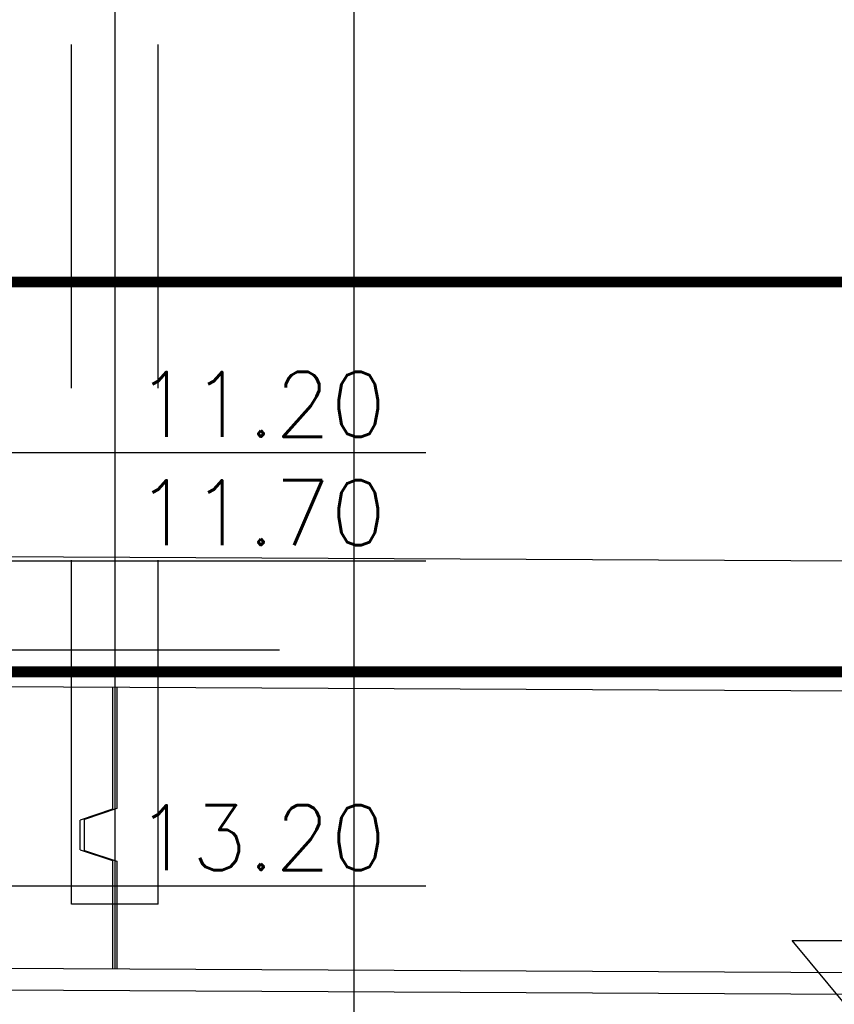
# Model space of a CAD drawing. Header units: metres. Extents: x 3458045 to 3462392, y 5482308 to 5484762.
# Tile 240 of 256: x 3460110.12 to 3460113.88, y 5483998.45 to 5484003. Entities that reach past the tile are written whole.
import ezdxf

# ---------------------------------------------------------------- set-up
doc = ezdxf.new("R2010")
doc.units = ezdxf.units.M
for name, pattern in [('AUSGEZOGEN', [2, 1, 1]), ('VERDECKT', [9.525, 6.35, -3.175]), ('VERDECKT2', [4.7625, 3.175, -1.5875])]:
    doc.linetypes.add(name, pattern=pattern)
for name, color, linetype in [('BAUER_BK 2014', 1, 'CONTINUOUS'), ('SP_FUGENBÄNDER', 2, 'AUSGEZOGEN'), ('SP_GRADIENTE', 3, 'CONTINUOUS'), ('SP_HW10', 170, 'VERDECKT'), ('SP_HW100', 170, 'VERDECKT'), ('SP_Trogwand_L7+8', 2, 'CONTINUOUS'), ('SP_Tunnelsohle_L7+8-Schnitt', 2, 'CONTINUOUS'), ('SP_Tunnelsohle_Sauberkeitsschicht', 1, 'CONTINUOUS')]:
    doc.layers.add(name, color=color, linetype=linetype)
doc.layers.add('SP_Höhenplan-Beschriftung-Linien', color=2, linetype='CONTINUOUS', lineweight=25)
doc.layers.add('SP_Höhenplan-Beschriftung-Linien-Bestandsgelände', color=7, linetype='CONTINUOUS', lineweight=25)
doc.styles.add('ROMANS', font='ROMANS')

msp = doc.modelspace()

# ---------------------------------------------------------------- linework, layer by layer
at = {"layer": 'BAUER_BK 2014', "color": 7, "linetype": 'Continuous'}
for points in [[(3460111.9941, 5484000.9971), (3460110.9022, 5484000.9971), (3460110.3022, 5484000.9971), (3460109.9022, 5484000.9971)], [(3460111.9941, 5484000.4971), (3460110.9022, 5484000.4971), (3460110.3022, 5484000.4971), (3460109.9022, 5484000.4971)], [(3460111.9941, 5483998.9971), (3460110.9022, 5483998.9971), (3460110.3022, 5483998.9971), (3460109.9022, 5483998.9971)]]:
    msp.add_lwpolyline(points, dxfattribs=at)
at = {"layer": 'BAUER_BK 2014', "color": 1, "linetype": 'Continuous'}
msp.add_lwpolyline([(3460113.9336, 5483998.4471), (3460113.6836, 5483998.7471), (3460114.1836, 5483998.7471), (3460113.9336, 5483998.4471)], dxfattribs=at)
at = {"layer": 'SP_FUGENBÄNDER', "color": 1, "linetype": 'VERDECKT2', "ltscale": 0.5}
for p, q in [((3460110.3579, 5483998.9146), (3460110.3579, 5484005.6158)), ((3460110.7579, 5483998.9146), (3460110.7579, 5484005.6159))]:
    msp.add_line(p, q, dxfattribs=at)
at = {"layer": 'SP_FUGENBÄNDER'}
msp.add_lwpolyline([(3460110.3579, 5483998.9157), (3460110.7579, 5483998.9158)], dxfattribs=at)
at = {"layer": 'SP_GRADIENTE'}
msp.add_lwpolyline([(3460003.0579, 5484001.0547), (3460120.4704, 5484000.4661, 0.014971), (3460237.5964, 5484003.3841), (3460290.2914, 5484006.2738, -0.006233), (3460339.7757, 5484008.3712), (3460355.6575, 5484008.8465, -0.009984), (3460395.4997, 5484009.2435), (3460406.594, 5484009.1325, -0.00508)], format="xyb", dxfattribs=at)
at = {"layer": 'SP_HW10', "lineweight": 30, "const_width": 0.05}
msp.add_lwpolyline([(3459990.95, 5483999.9867), (3460406.594, 5483999.9867)], dxfattribs=at)
at = {"layer": 'SP_HW100', "lineweight": 30, "const_width": 0.05}
msp.add_lwpolyline([(3459990.95, 5484001.7867), (3460406.594, 5484001.7867)], dxfattribs=at)
at = {"layer": 'SP_Höhenplan-Beschriftung-Linien', "color": 251, "linetype": 'VERDECKT'}
msp.add_line((3460406.594, 5484000.0871), (3459994.581, 5484000.0871), dxfattribs=at)
at = {"layer": 'SP_Höhenplan-Beschriftung-Linien-Bestandsgelände'}
msp.add_line((3460111.6622, 5484012.3801), (3460111.6622, 5483960.8389), dxfattribs=at)
at = {"layer": 'SP_Trogwand_L7+8', "color": 2}
msp.add_line((3460110.5579, 5484004.8658), (3460110.5579, 5483999.9158), dxfattribs=at)
at = {"layer": 'SP_Tunnelsohle_L7+8-Schnitt', "color": 1}
for p, q in [((3460110.5479, 5483999.9158), (3460110.5479, 5483999.3524)), ((3460110.5679, 5483999.9157), (3460110.5679, 5483999.3558)), ((3460110.5479, 5483999.3524), (3460110.3979, 5483999.3024)), ((3460110.5679, 5483999.3558), (3460110.4179, 5483999.3058)), ((3460110.3979, 5483999.1658), (3460110.3979, 5483999.3024)), ((3460110.4179, 5483999.1624), (3460110.4179, 5483999.3058)), ((3460110.3979, 5483999.1658), (3460110.5479, 5483999.1158)), ((3460110.4179, 5483999.1624), (3460110.5679, 5483999.1124)), ((3460110.5479, 5483999.1158), (3460110.5479, 5483998.6158)), ((3460110.5679, 5483999.1124), (3460110.5679, 5483998.6158))]:
    msp.add_line(p, q, dxfattribs=at)
at = {"layer": 'SP_Tunnelsohle_L7+8-Schnitt'}
msp.add_line((3460110.5579, 5483999.9158), (3460110.5579, 5483998.6158), dxfattribs=at)
for points in [[(3460022.8279, 5484000.3556), (3460120.4674, 5483999.8661, 0.014971), (3460237.6293, 5484002.785), (3460290.3243, 5484005.6747, -0.00255), (3460310.5579, 5484006.6817)], [(3460024.6769, 5483999.0463), (3460120.4609, 5483998.5661, 0.007671), (3460180.5579, 5483999.1857)]]:
    msp.add_lwpolyline(points, format="xyb", dxfattribs=at)
at = {"layer": 'SP_Tunnelsohle_Sauberkeitsschicht'}
msp.add_lwpolyline([(3460024.5769, 5483998.9468), (3460120.4604, 5483998.4661, 0.014971), (3460237.7061, 5484001.3871), (3460290.4009, 5484004.2768, -0.002542), (3460310.5579, 5484005.2803)], format="xyb", dxfattribs=at)

# ---------------------------------------------------------------- texts
at = {"layer": 'BAUER_BK 2014', "color": 7, "style": 'ROMANS'}
for s, p in [('11.20', (3460110.6561, 5484001.0719)), ('11.70', (3460110.6561, 5484000.5719)), ('13.20', (3460110.6561, 5483999.0719))]:
    msp.add_text(s, height=0.29916, dxfattribs=at).set_placement(p)

doc.saveas('drawing.dxf')
